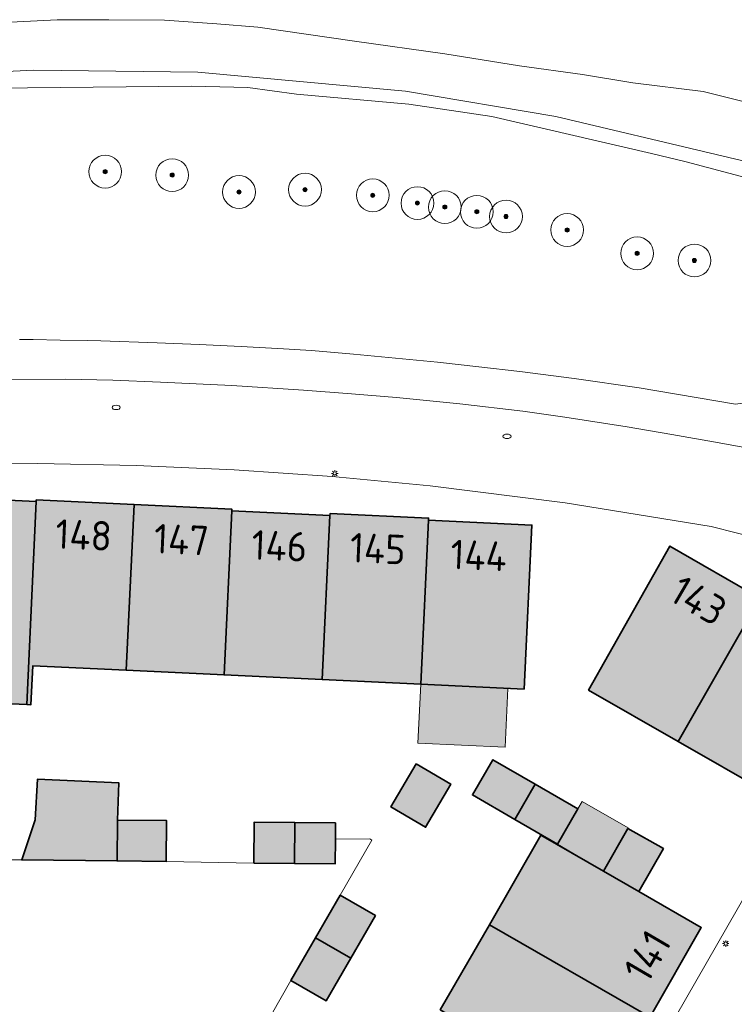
# Model space of a CAD drawing. Header units: metres. Extents: x 125349 to 128236, y 501602 to 503797.
# Tile 48 of 256: x 126461 to 126504, y 501903 to 501963. Entities that reach past the tile are written whole.
import ezdxf
from ezdxf.enums import TextEntityAlignment as Align

# ---------------------------------------------------------------- set-up
doc = ezdxf.new("R2010")
doc.units = ezdxf.units.M
doc.layers.get('0').update_dxf_attribs({"linetype": 'CONTINUOUS'})
for name, color, linetype, lineweight in [('B-WE-GR-BOOM-S-500', 90, 'CONTINUOUS', 18), ('B-WE-GR-GRAS-GV', 60, 'CONTINUOUS', 13), ('B-WE-GR-RIET-GV', 120, 'CONTINUOUS', 13), ('B-WE-IE-MEUBILAIR-S', 7, 'CONTINUOUS', 18), ('B-WE-OG-BEBOUWING-GV', 7, 'CONTINUOUS', 35), ('B-WE-OG-BEBOUWING-T18', 10, 'CONTINUOUS', 18), ('B-WE-OG-BEBOUWING_OVERBOUWING-GV', 7, 'CONTINUOUS', 18), ('B-WE-OG-TERREIN_ERF-GV', 7, 'CONTINUOUS', 18), ('B-WE-VH-HALFVERHARDING_GRASBETONSTEEN-GV', 130, 'CONTINUOUS', 18), ('B-WE-VH-ONVERHARD-GV', 252, 'CONTINUOUS', 18), ('B-WE-VH-OPENVERHARDING_STRAATBAKSTEEN-GV', 90, 'CONTINUOUS', 18)]:
    doc.layers.add(name, color=color, linetype=linetype, lineweight=lineweight)
doc.layers.add('B-WE-OG-BEBOUWING-V', color=7, linetype='CONTINUOUS', lineweight=18, true_color=0xcc646e)
doc.layers.add('B-WE-OG-BEBOUWING_OVERBOUWING-V', color=7, linetype='CONTINUOUS', lineweight=18, true_color=0xcc646e)
doc.styles.add('NLCS-ISO-M1000-T18', font='NLCS-ISO.ttf', dxfattribs={"height": 1.8})

# ---------------------------------------------------------------- blocks, each defined once
blk = doc.blocks.new('SIE-MEUBILAIR_PAAL_LICHTMAST-SO')
for points in [[(-0.62, 0), (-1, 0)], [(-0.71, 0.71), (-0.44, 0.44)], [(0, 1), (0, 0.62)], [(0.44, 0.44), (0.71, 0.71)], [(1, 0), (0.62, 0)], [(-0.71, -0.71), (-0.44, -0.44)], [(0, -0.62), (0, -1)], [(0.44, -0.44), (0.71, -0.71)]]:
    blk.add_lwpolyline(points)
blk.add_circle((0, 0), 0.5)
blk = doc.blocks.new('SIE-MEUBILAIR_PUT_RIOOLPUT-SO')
blk.add_ellipse((0, 0), major_axis=(1.25, 0), ratio=0.54)
blk = doc.blocks.new('SGR-BOOM_01-SO')
at = {"linetype": 'ByBlock', "lineweight": 18}
h = blk.add_hatch(color=0, dxfattribs=at)
h.dxf.hatch_style = 1
edge = h.paths.add_edge_path()
edge.add_arc((0, 0), 0.25, 0, 360)
at = {"color": 0, "linetype": 'ByBlock', "lineweight": 18}
for radius in [2, 0.25]:
    blk.add_circle((0, 0), radius, dxfattribs=at)

msp = doc.modelspace()

# ---------------------------------------------------------------- hatches: boundary and pattern name
at = {"layer": 'B-WE-OG-BEBOUWING-V'}
for points in [[(126461.006, 501921.351), (126461.573, 501933.75), (126455.589, 501934.042), (126455.021, 501921.624)], [(126467.072, 501923.444), (126467.551, 501933.563), (126461.577, 501933.845), (126461.573, 501933.75), (126461.006, 501921.351), (126461.251, 501921.339), (126461.365, 501923.714)], [(126473.046, 501923.162), (126473.52, 501933.181), (126473.525, 501933.281), (126467.551, 501933.563), (126467.072, 501923.444)], [(126479.034, 501922.878), (126479.508, 501932.899), (126473.52, 501933.181), (126473.046, 501923.162)], [(126485.051, 501922.593), (126485.525, 501932.609), (126485.531, 501932.734), (126479.513, 501933.008), (126479.508, 501932.899), (126479.034, 501922.878)], [(126485.051, 501922.593), (126491.364, 501922.295), (126491.838, 501932.307), (126485.525, 501932.609)], [(126500.777, 501919.096), (126505.777, 501927.842), (126500.265, 501931.031), (126495.301, 501922.237), (126500.765, 501919.103)], [(126500.777, 501919.096), (126506.242, 501915.961), (126511.306, 501924.78), (126505.832, 501927.937), (126505.777, 501927.842)], [(126492.046, 501916.488), (126489.453, 501917.986), (126488.21, 501915.834), (126490.803, 501914.336)], [(126484.768, 501917.732), (126483.228, 501915.113), (126485.344, 501913.869), (126486.884, 501916.489)], [(126466.536, 501914.297), (126466.618, 501916.571), (126461.648, 501916.799), (126461.516, 501914.327), (126460.693, 501911.866), (126466.511, 501911.808)], [(126490.803, 501914.336), (126493.397, 501912.838), (126494.64, 501914.989), (126492.046, 501916.488)], [(126466.536, 501914.297), (126466.511, 501911.808), (126469.51, 501911.778), (126469.535, 501914.268)], [(126477.343, 501911.658), (126477.361, 501914.148), (126474.878, 501914.166), (126474.861, 501911.676)], [(126477.343, 501911.658), (126479.826, 501911.641), (126479.837, 501913.142), (126479.844, 501914.131), (126477.361, 501914.148)], [(126497.704, 501913.796), (126496.208, 501911.184), (126498.364, 501909.939), (126499.865, 501912.558)], [(126498.364, 501909.939), (126496.208, 501911.184), (126492.393, 501913.389), (126489.239, 501907.917), (126498.956, 501902.342), (126499.056, 501902.285), (126502.178, 501907.735)], [(126480.784, 501905.87), (126482.286, 501908.468), (126480.13, 501909.714), (126478.628, 501907.116)], [(126498.956, 501902.342), (126489.239, 501907.917), (126486.244, 501902.719), (126495.958, 501897.145)], [(126478.628, 501907.116), (126477.126, 501904.518), (126479.282, 501903.272), (126480.784, 501905.87)]]:
    msp.add_hatch(color=256, dxfattribs=at).paths.add_polyline_path(points)
at = {"layer": 'B-WE-OG-BEBOUWING_OVERBOUWING-V'}
for points in [[(126485.051, 501922.593), (126484.881, 501918.998), (126490.196, 501918.747), (126490.366, 501922.342)], [(126496.208, 501911.184), (126497.704, 501913.796), (126497.725, 501913.833), (126494.909, 501915.445), (126494.64, 501914.989), (126493.397, 501912.838)]]:
    msp.add_hatch(color=256, dxfattribs=at).paths.add_polyline_path(points)

# ---------------------------------------------------------------- linework, layer by layer
at = {"layer": 'B-WE-GR-GRAS-GV', "flags": 128}
for points in [[(126539.942, 501947.481), (126534.994, 501949.788), (126516.797, 501955.162), (126502.299, 501958.781), (126498.002, 501959.298), (126494.926, 501959.825), (126491.074, 501960.353), (126486.519, 501961.077), (126481.014, 501961.846), (126475.11, 501962.713), (126472.609, 501962.899), (126469.407, 501963.131), (126466.008, 501963.161), (126462.858, 501963.144), (126459.159, 501962.973)], [(126456.358, 501959.841), (126461.426, 501960.089), (126471.439, 501959.965), (126484.114, 501958.794), (126493.302, 501957.254), (126512.881, 501952.621), (126529.321, 501948.665), (126537.604, 501944.957), (126546.627, 501939.765), (126569.496, 501925.55), (126582.722, 501915.537), (126592.117, 501907.873), (126604.231, 501897.49), (126618.199, 501882.904), (126637.235, 501860.406)], [(126546.273, 501938.464), (126529.405, 501947.167), (126521.583, 501949.395), (126516.513, 501950.728), (126508.777, 501952.498), (126501.255, 501954.49), (126499.136, 501954.993), (126489.391, 501957.255), (126484.323, 501957.997), (126477.471, 501958.619), (126474.495, 501959.016), (126471.065, 501959.109), (126459.014, 501958.988)], [(126460.547, 501943.638), (126461.376, 501943.63), (126463.033, 501943.606), (126464.691, 501943.573), (126465.519, 501943.553), (126468.952, 501943.442), (126471.526, 501943.335), (126474.096, 501943.218), (126476.665, 501943.078), (126478.378, 501942.96), (126480.949, 501942.748), (126483.517, 501942.509), (126486.064, 501942.252), (126488.607, 501941.975), (126491.11, 501941.683), (126494.418, 501941.267), (126498.379, 501940.68), (126504.277, 501939.688), (126509.731, 501940.461), (126523.607, 501937.244), (126534.509, 501932.561), (126549.131, 501923.471)]]:
    msp.add_lwpolyline(points, dxfattribs=at)
at = {"layer": 'B-WE-GR-RIET-GV', "flags": 128}
msp.add_lwpolyline([(126459.159, 501962.973), (126462.858, 501963.144), (126466.008, 501963.161), (126469.407, 501963.131), (126472.609, 501962.899), (126475.11, 501962.713), (126481.014, 501961.846), (126486.519, 501961.077), (126491.074, 501960.353), (126494.926, 501959.825), (126498.002, 501959.298), (126502.299, 501958.781), (126516.797, 501955.162), (126534.994, 501949.788), (126539.942, 501947.481)], dxfattribs=at)
at = {"layer": 'B-WE-OG-BEBOUWING-GV', "flags": 128}
for points in [[(126461.006, 501921.351), (126461.573, 501933.75), (126455.589, 501934.042), (126455.021, 501921.624)], [(126467.072, 501923.444), (126467.551, 501933.563), (126461.577, 501933.845), (126461.573, 501933.75), (126461.006, 501921.351), (126461.251, 501921.339), (126461.365, 501923.714)], [(126473.046, 501923.162), (126473.52, 501933.181), (126473.525, 501933.281), (126467.551, 501933.563), (126467.072, 501923.444)], [(126479.034, 501922.878), (126479.508, 501932.899), (126473.52, 501933.181), (126473.046, 501923.162)], [(126485.051, 501922.593), (126485.525, 501932.609), (126485.531, 501932.734), (126479.513, 501933.008), (126479.508, 501932.899), (126479.034, 501922.878)], [(126485.051, 501922.593), (126491.364, 501922.295), (126491.838, 501932.307), (126485.525, 501932.609)], [(126500.777, 501919.096), (126505.777, 501927.842), (126500.265, 501931.031), (126495.301, 501922.237), (126500.765, 501919.103)], [(126500.777, 501919.096), (126506.242, 501915.961), (126511.306, 501924.78), (126505.832, 501927.937), (126505.777, 501927.842)], [(126492.046, 501916.488), (126489.453, 501917.986), (126488.21, 501915.834), (126490.803, 501914.336)], [(126484.768, 501917.732), (126483.228, 501915.113), (126485.344, 501913.869), (126486.884, 501916.489)], [(126466.536, 501914.297), (126466.618, 501916.571), (126461.648, 501916.799), (126461.516, 501914.327), (126460.693, 501911.866), (126466.511, 501911.808)], [(126490.803, 501914.336), (126493.397, 501912.838), (126494.64, 501914.989), (126492.046, 501916.488)], [(126466.536, 501914.297), (126466.511, 501911.808), (126469.51, 501911.778), (126469.535, 501914.268)], [(126477.343, 501911.658), (126477.361, 501914.148), (126474.878, 501914.166), (126474.861, 501911.676)], [(126477.343, 501911.658), (126479.826, 501911.641), (126479.837, 501913.142), (126479.844, 501914.131), (126477.361, 501914.148)], [(126497.704, 501913.796), (126496.208, 501911.184), (126498.364, 501909.939), (126499.865, 501912.558)], [(126498.364, 501909.939), (126496.208, 501911.184), (126492.393, 501913.389), (126489.239, 501907.917), (126498.956, 501902.342), (126499.056, 501902.285), (126502.178, 501907.735)], [(126480.784, 501905.87), (126482.286, 501908.468), (126480.13, 501909.714), (126478.628, 501907.116)], [(126498.956, 501902.342), (126489.239, 501907.917), (126486.244, 501902.719), (126495.958, 501897.145)], [(126478.628, 501907.116), (126477.126, 501904.518), (126479.282, 501903.272), (126480.784, 501905.87)]]:
    msp.add_lwpolyline(points, close=True, dxfattribs=at)
at = {"layer": 'B-WE-OG-BEBOUWING_OVERBOUWING-GV', "flags": 128}
for points in [[(126485.051, 501922.593), (126484.881, 501918.998), (126490.196, 501918.747), (126490.366, 501922.342)], [(126496.208, 501911.184), (126497.704, 501913.796), (126497.725, 501913.833), (126494.909, 501915.445), (126494.64, 501914.989), (126493.397, 501912.838)]]:
    msp.add_lwpolyline(points, close=True, dxfattribs=at)
at = {"layer": 'B-WE-OG-TERREIN_ERF-GV', "flags": 128}
for points in [[(126470.135, 501849.225), (126513.922, 501925.468), (126514.315, 501927.139), (126514.083, 501928.13), (126513.419, 501929.088), (126512.061, 501929.868), (126511.506, 501930.009), (126510.585, 501930.244), (126507.6, 501931.004), (126502.792, 501932.229), (126493.875, 501933.675), (126485.63, 501934.708), (126479.65, 501935.275), (126473.661, 501935.691), (126467.669, 501935.957), (126461.668, 501936.071), (126455.659, 501936.035)], [(126455.589, 501934.042), (126461.573, 501933.75), (126461.577, 501933.845), (126467.551, 501933.563), (126473.525, 501933.281), (126473.52, 501933.181), (126479.508, 501932.899), (126479.513, 501933.008), (126485.531, 501932.734), (126485.525, 501932.609), (126491.838, 501932.307), (126491.364, 501922.295), (126485.051, 501922.593), (126479.034, 501922.878), (126473.046, 501923.162), (126467.072, 501923.444), (126461.365, 501923.714), (126461.251, 501921.339), (126461.006, 501921.351), (126455.021, 501921.624)], [(126459.829, 501911.875), (126460.693, 501911.866), (126461.516, 501914.327), (126461.648, 501916.799), (126466.618, 501916.571), (126466.536, 501914.297), (126469.535, 501914.268), (126469.51, 501911.778), (126474.861, 501911.676), (126474.878, 501914.166), (126477.361, 501914.148), (126479.844, 501914.131), (126479.837, 501913.142), (126481.934, 501913.152), (126482.072, 501913.072), (126480.13, 501909.714), (126482.286, 501908.468), (126480.784, 501905.87), (126479.282, 501903.272), (126477.126, 501904.518), (126474.08, 501899.184)], [(126486.244, 501902.719), (126489.239, 501907.917), (126492.393, 501913.389), (126496.208, 501911.184), (126497.704, 501913.796), (126499.865, 501912.558), (126498.364, 501909.939), (126502.178, 501907.735), (126499.056, 501902.285)], [(126459.106, 501873.155), (126460.598, 501875.758), (126462.091, 501878.36), (126465.091, 501883.574), (126466.59, 501886.173), (126468.088, 501888.771), (126471.079, 501893.991), (126472.579, 501896.588), (126474.08, 501899.184), (126477.126, 501904.518), (126478.628, 501907.116), (126480.13, 501909.714), (126482.072, 501913.072), (126481.934, 501913.152), (126479.837, 501913.142), (126479.826, 501911.641), (126477.343, 501911.658), (126474.861, 501911.676), (126469.51, 501911.778), (126466.511, 501911.808), (126460.693, 501911.866), (126459.829, 501911.875)]]:
    msp.add_lwpolyline(points, dxfattribs=at)
for points in [[(126500.777, 501919.096), (126500.765, 501919.103), (126495.301, 501922.237), (126500.265, 501931.031), (126505.777, 501927.842), (126505.832, 501927.937), (126511.306, 501924.78), (126506.242, 501915.961)], [(126490.803, 501914.336), (126488.21, 501915.834), (126489.453, 501917.986), (126492.046, 501916.488), (126494.64, 501914.989), (126493.397, 501912.838)], [(126484.768, 501917.732), (126486.884, 501916.489), (126485.344, 501913.869), (126483.228, 501915.113)]]:
    msp.add_lwpolyline(points, close=True, dxfattribs=at)
at = {"layer": 'B-WE-VH-HALFVERHARDING_GRASBETONSTEEN-GV', "flags": 128}
for points in [[(126504.277, 501939.688), (126498.379, 501940.68), (126494.418, 501941.267), (126491.11, 501941.683), (126488.607, 501941.975), (126486.064, 501942.252), (126483.517, 501942.509), (126480.949, 501942.748), (126478.378, 501942.96), (126476.665, 501943.078), (126474.096, 501943.218), (126471.526, 501943.335), (126468.952, 501943.442), (126465.519, 501943.553), (126464.691, 501943.573), (126463.033, 501943.606), (126461.376, 501943.63), (126460.547, 501943.638)], [(126454.983, 501941.188), (126463.338, 501941.22), (126466.245, 501941.149), (126469.151, 501941.039), (126473.517, 501940.823), (126477.901, 501940.549), (126480.82, 501940.328), (126483.568, 501940.091), (126487.431, 501939.719), (126491.285, 501939.267), (126493.841, 501938.906), (126497.664, 501938.298), (126500.385, 501937.844), (126503.278, 501937.338), (126506.166, 501936.808)]]:
    msp.add_lwpolyline(points, dxfattribs=at)
at = {"layer": 'B-WE-VH-ONVERHARD-GV', "flags": 128}
for points in [[(126637.235, 501860.406), (126618.199, 501882.904), (126604.231, 501897.49), (126592.117, 501907.873), (126582.722, 501915.537), (126569.496, 501925.55), (126546.627, 501939.765), (126537.604, 501944.957), (126529.321, 501948.665), (126512.881, 501952.621), (126493.302, 501957.254), (126484.114, 501958.794), (126471.439, 501959.965), (126461.426, 501960.089), (126456.358, 501959.841)], [(126459.014, 501958.988), (126471.065, 501959.109), (126474.495, 501959.016), (126477.471, 501958.619), (126484.323, 501957.997), (126489.391, 501957.255), (126499.136, 501954.993), (126501.255, 501954.49), (126508.777, 501952.498), (126516.513, 501950.728), (126521.583, 501949.395), (126529.405, 501947.167), (126546.273, 501938.464), (126555.582, 501932.782), (126569.217, 501923.954), (126584.266, 501912.047), (126585.246, 501911.357), (126593.397, 501904.391), (126611.377, 501888.77), (126619.319, 501879.839), (126634.303, 501862.556), (126647.618, 501843.93)]]:
    msp.add_lwpolyline(points, dxfattribs=at)
at = {"layer": 'B-WE-VH-OPENVERHARDING_STRAATBAKSTEEN-GV', "flags": 128}
for points in [[(126506.166, 501936.808), (126503.278, 501937.338), (126500.385, 501937.844), (126497.664, 501938.298), (126493.841, 501938.906), (126491.285, 501939.267), (126487.431, 501939.719), (126483.568, 501940.091), (126480.82, 501940.328), (126477.901, 501940.549), (126473.517, 501940.823), (126469.151, 501941.039), (126466.245, 501941.149), (126463.338, 501941.22), (126454.983, 501941.188)], [(126455.659, 501936.035), (126461.668, 501936.071), (126467.669, 501935.957), (126473.661, 501935.691), (126479.65, 501935.275), (126485.63, 501934.708), (126493.875, 501933.675), (126502.792, 501932.229), (126507.6, 501931.004)], [(126515.214, 501929.065), (126512.061, 501929.868), (126513.419, 501929.088), (126514.083, 501928.13), (126514.315, 501927.139), (126513.922, 501925.468), (126470.135, 501849.225), (126469.358, 501847.872), (126458.841, 501829.559), (126404.596, 501859.32), (126426.716, 501897.876), (126429.162, 501902.14), (126440.212, 501921.401), (126440.945, 501922.679), (126448.468, 501935.792)]]:
    msp.add_lwpolyline(points, dxfattribs=at)

# ---------------------------------------------------------------- block references
at = {"layer": 'B-WE-GR-BOOM-S-500', "xscale": 0.5, "yscale": 0.5, "zscale": 0.5}
for p in [(126465.783, 501953.884), (126469.876, 501953.674), (126473.955, 501952.642), (126477.986, 501952.787), (126482.122, 501952.442), (126484.848, 501951.968), (126486.522, 501951.721), (126488.474, 501951.436), (126490.259, 501951.146), (126493.99, 501950.325), (126498.263, 501948.898), (126501.762, 501948.464)]:
    msp.add_blockref('SGR-BOOM_01-SO', p, dxfattribs=at)
at = {"layer": 'B-WE-IE-MEUBILAIR-S', "xscale": 0.2, "yscale": 0.2, "zscale": 0.2}
for name, p in [('SIE-MEUBILAIR_PUT_RIOOLPUT-SO', (126466.456, 501939.491)), ('SIE-MEUBILAIR_PUT_RIOOLPUT-SO', (126490.319, 501937.726)), ('SIE-MEUBILAIR_PAAL_LICHTMAST-SO', (126479.8, 501935.468)), ('SIE-MEUBILAIR_PAAL_LICHTMAST-SO', (126503.672, 501906.76))]:
    msp.add_blockref(name, p, dxfattribs=at)

# ---------------------------------------------------------------- texts
at = {"layer": 'B-WE-OG-BEBOUWING-T18', "style": 'NLCS-ISO-M1000-T18'}
for s, rotation, p in [('148', 357.5, (126464.47, 501931.706)), ('147', 357.5, (126470.444, 501931.424)), ('146', 357.5, (126476.42, 501931.042)), ('145', 357.5, (126482.431, 501930.873)), ('144', 357.5, (126488.586, 501930.46)), ('143', 329.7, (126502.019, 501927.705)), ('141', 59.7, (126498.882, 501906.004))]:
    msp.add_text(s, height=1.8, rotation=rotation, dxfattribs=at).set_placement(p, align=Align.MIDDLE)

doc.saveas('drawing.dxf')
